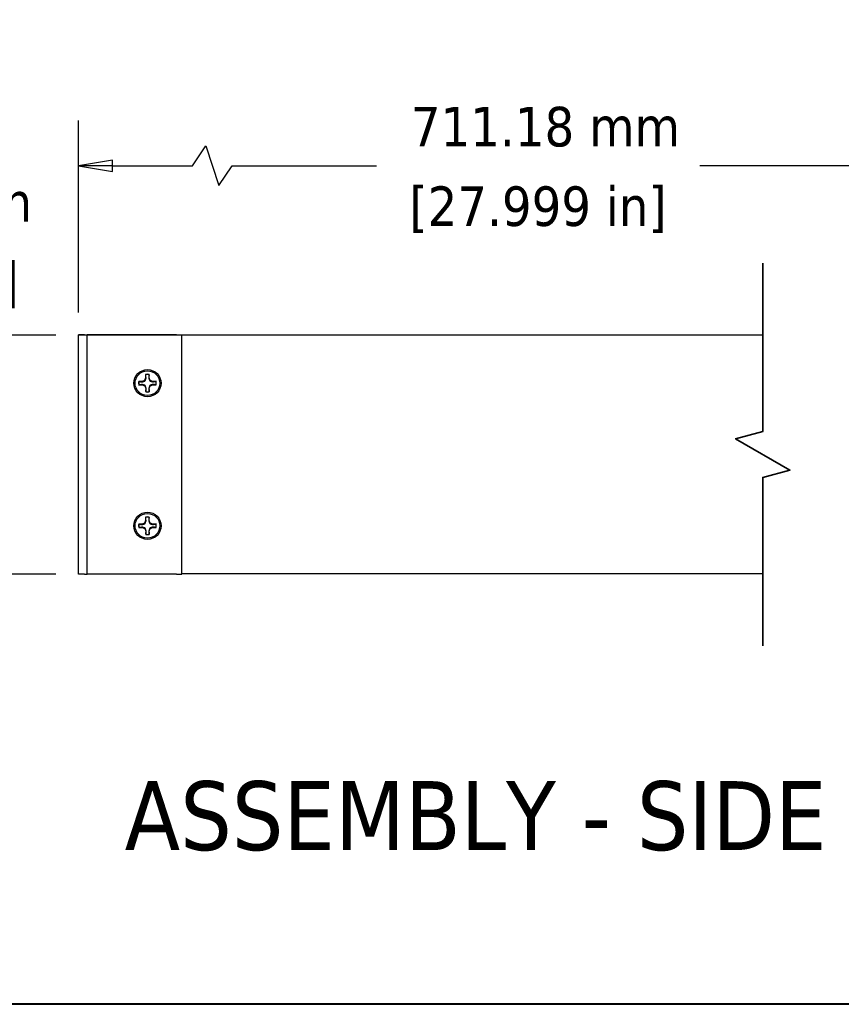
# Model space of a CAD drawing. Header units: millimetres. Extents: x 80 to 2248, y 80 to 1719.
# Tile 39 of 77: x 1020 to 1323, y 80 to 443. Entities that reach past the tile are written whole.
import ezdxf

# ---------------------------------------------------------------- set-up
doc = ezdxf.new("R2010")
doc.units = ezdxf.units.MM
doc.header["$LTSCALE"] = 8.333333
for name, color, linetype, lineweight in [('Border (ANSI)', 7, 'Continuous', 40), ('Break Line (ANSI)', 7, 'Continuous', 35), ('Dimension (ANSI)', 7, 'Continuous', 25), ('Symbol (ANSI)', 7, 'Continuous', 25), ('Visible (ANSI)', 7, 'Continuous', 25)]:
    doc.layers.add(name, color=color, linetype=linetype, lineweight=lineweight)
doc.styles.add('Note Text (ANSI)', font='tahoma.ttf')
doc.styles.add('Note Text (ANSI) - 3DA', font='tahoma.ttf')
doc.dimstyles.new('Default - mm (ANSI)', dxfattribs={"dimscale": 8.333333, "dimtxt": 1.75, "dimasz": 1.5, "dimexe": 2, "dimexo": 1, "dimgap": 0.8, "dimtad": 0, "dimtih": 1, "dimtoh": 1, "dimrnd": 1e-08, "dimzin": 0, "dimdsep": 46, "dimtxsty": 'Note Text (ANSI)', "dimblk": 'Filled-2', "dimcen": 0.09, "dimdle": 10, "dimclrd": 256, "dimclre": 256, "dimclrt": 256, "dimadec": 1, "dimazin": 0, "dimtfac": 1.741714, "dimtofl": 0, "dimtmove": 0, "dimatfit": 3, "dimldrblk": 'Filled-1', "dimfxl": 1, "dimtolj": 1, "dimtzin": 0, "dimlwd": -1, "dimlwe": -1, "dimarcsym": 0})

# ---------------------------------------------------------------- blocks, each defined once
blk = doc.blocks.new('Borders Default Border')
at = {"layer": 'Border (ANSI)', "flags": 128}
blk.add_lwpolyline([(9.652, 9.652), (9.652, 206.248), (269.748, 206.248), (269.748, 9.652), (9.652, 9.652)], dxfattribs=at)
blk = doc.blocks.new('Filled-2')
at = {"color": 0}
for p, q in [((0, 0), (-1, 0.167)), ((-1, 0.167), (-1, -0.167)), ((-1, 0), (0, 0)), ((-1, -0.167), (0, 0))]:
    blk.add_line(p, q, dxfattribs=at)
at = {"color": 0, "flags": 128}
blk.add_lwpolyline([(-1, -0.167), (0, 0), (-1, 0.167), (-1, -0.167)], dxfattribs=at)
at = {"color": 0}
blk.add_solid([(-1, -0.167), (0, 0), (-1, 0.167), (-1, -0.167)], dxfattribs=at)
blk = doc.blocks.new('*D16')
at = {"layer": 'Defpoints', "color": 0, "transparency": 16777216}
for p in [(1462.14, 389.61), (1042.06, 327.22), (1462.14, 327.24)]:
    blk.add_point(p, dxfattribs=at)
at = {"layer": 'Dimension (ANSI)', "transparency": 16777216}
for p, q in [((1042.06, 335.56), (1042.06, 406.28)), ((1462.14, 335.58), (1462.14, 406.28)), ((1084.07, 389.61), (1088.93, 396.91)), ((1088.93, 396.91), (1093.79, 382.32)), ((1054.56, 389.61), (1084.07, 389.61)), ((1093.79, 382.32), (1098.65, 389.61)), ((1098.65, 389.61), (1151.81, 389.61)), ((1449.64, 389.61), (1270.94, 389.61))]:
    blk.add_line(p, q, dxfattribs=at)
at = {"layer": 'Dimension (ANSI)', "transparency": 16777216, "xscale": 12.5, "yscale": 12.5, "zscale": 12.5, "rotation": 180}
blk.add_blockref('Filled-2', (1042.06, 389.61), dxfattribs=at)
at = {"layer": 'Dimension (ANSI)', "transparency": 16777216, "xscale": 12.5, "yscale": 12.5, "zscale": 12.5}
blk.add_blockref('Filled-2', (1462.14, 389.61), dxfattribs=at)
at = {"layer": 'Dimension (ANSI)', "transparency": 16777216, "char_height": 14.5833, "attachment_point": 5, "style": 'Note Text (ANSI)'}
for s, insert in [('\\A1; 711.18 mm', (1211.38, 403.91)), ('\\A1;[27.999 in]', (1211.38, 373.41))]:
    blk.add_mtext(s, dxfattribs=dict(at, insert=insert))
blk = doc.blocks.new('Filled-1')
at = {"color": 0}
for p, q in [((0, 0), (-1, 0.333)), ((-1, 0.333), (-1, -0.333)), ((-1, 0), (0, 0)), ((-1, -0.333), (0, 0))]:
    blk.add_line(p, q, dxfattribs=at)
at = {"color": 0, "flags": 128}
blk.add_lwpolyline([(-1, -0.333), (0, 0), (-1, 0.333), (-1, -0.333)], dxfattribs=at)
at = {"color": 0}
blk.add_solid([(-1, -0.333), (0, 0), (-1, 0.333), (-1, -0.333)], dxfattribs=at)
blk = doc.blocks.new('*D17')
at = {"layer": 'Defpoints', "color": 0, "transparency": 16777216}
for p in [(1042.06, 327.22), (911.51, 239.09), (1042.06, 239.09)]:
    blk.add_point(p, dxfattribs=at)
at = {"layer": 'Dimension (ANSI)', "transparency": 16777216}
for p, q in [((911.51, 327.22), (911.51, 361.83)), ((911.51, 361.83), (924.01, 361.83)), ((1033.73, 327.22), (894.84, 327.22)), ((911.51, 251.59), (911.51, 314.72)), ((1033.73, 239.09), (894.84, 239.09))]:
    blk.add_line(p, q, dxfattribs=at)
at = {"layer": 'Dimension (ANSI)', "transparency": 16777216, "xscale": 12.5, "yscale": 12.5, "zscale": 12.5}
for p, rotation in [((911.51, 327.22), 90), ((911.51, 239.09), 270)]:
    blk.add_blockref('Filled-2', p, dxfattribs=dict(at, rotation=rotation))
at = {"layer": 'Dimension (ANSI)', "transparency": 16777216, "char_height": 14.5833, "attachment_point": 5, "style": 'Note Text (ANSI)'}
for s, insert in [('\\A1; 88.13 mm', (978.1, 376.12)), ('\\A1;[3.470 in]', (978.1, 345.62))]:
    blk.add_mtext(s, dxfattribs=dict(at, insert=insert))

msp = doc.modelspace()

# ---------------------------------------------------------------- linework, layer by layer
at = {"layer": 'Break Line (ANSI)', "flags": 128}
msp.add_lwpolyline([(1294.1581, 212.6467), (1294.1581, 274.721), (1304.1581, 277.4005), (1284.1581, 288.9475), (1294.1581, 291.627), (1294.1581, 353.7014)], dxfattribs=at)
at = {"layer": 'Visible (ANSI)'}
for p, q in [((1042.0621, 327.2246), (1042.0621, 327.243)), ((1042.0621, 327.243), (1294.1581, 327.243)), ((1044.2371, 327.2246), (1042.0621, 327.2246)), ((1042.0621, 239.0946), (1042.0621, 327.2246)), ((1044.2371, 327.2246), (1045.2371, 327.2246)), ((1046.2371, 327.2246), (1045.2371, 327.2246)), ((1045.2371, 239.0946), (1045.2371, 327.2246)), ((1078.1621, 327.2246), (1046.2371, 327.2246)), ((1078.1621, 327.2246), (1080.1621, 327.2246)), ((1080.1621, 239.0946), (1080.1621, 327.2246)), ((1066.7839, 312.648), (1066.7943, 311.3771)), ((1068.0982, 311.3878), (1068.0877, 312.6587)), ((1065.5339, 310.0957), (1064.263, 310.0852)), ((1064.2738, 308.7814), (1065.5447, 308.7919)), ((1066.4295, 310.4753), (1065.5339, 310.0957)), ((1065.565, 309.9459), (1065.5339, 310.0957)), ((1065.5733, 308.9422), (1065.5447, 308.7919)), ((1065.5447, 308.7919), (1066.4464, 308.427)), ((1066.7943, 311.3771), (1066.4295, 310.4753)), ((1066.6039, 310.3038), (1066.4295, 310.4753)), ((1066.618, 308.6015), (1066.4464, 308.427)), ((1066.9447, 311.3484), (1066.7943, 311.3771)), ((1067.9483, 311.3567), (1068.0982, 311.3878)), ((1068.4778, 310.4922), (1068.0982, 311.3878)), ((1068.3062, 310.3178), (1068.4778, 310.4922)), ((1068.3202, 308.6155), (1068.4947, 308.4439)), ((1069.3795, 310.1274), (1068.4778, 310.4922)), ((1068.4947, 308.4439), (1069.3903, 308.8236)), ((1069.3509, 309.977), (1069.3795, 310.1274)), ((1069.3592, 308.9734), (1069.3903, 308.8236)), ((1070.6504, 310.1379), (1069.3795, 310.1274)), ((1069.3903, 308.8236), (1070.6612, 308.834)), ((1066.4464, 308.427), (1066.826, 307.5315)), ((1066.9759, 307.5625), (1066.826, 307.5315)), ((1066.826, 307.5315), (1066.8365, 306.2606)), ((1067.9795, 307.5708), (1068.1298, 307.5422)), ((1068.1298, 307.5422), (1068.4947, 308.4439)), ((1068.1403, 306.2713), (1068.1298, 307.5422)), ((1066.4295, 257.8753), (1065.5339, 257.4957)), ((1066.7943, 258.7771), (1066.4295, 257.8753)), ((1066.6039, 257.7038), (1066.4295, 257.8753)), ((1066.7839, 260.048), (1066.7943, 258.7771)), ((1066.9447, 258.7484), (1066.7943, 258.7771)), ((1067.9483, 258.7567), (1068.0982, 258.7878)), ((1068.0982, 258.7878), (1068.0877, 260.0587)), ((1068.4778, 257.8922), (1068.0982, 258.7878)), ((1068.3062, 257.7178), (1068.4778, 257.8922)), ((1069.3795, 257.5274), (1068.4778, 257.8922)), ((1065.5339, 257.4957), (1064.263, 257.4852)), ((1064.2738, 256.1814), (1065.5447, 256.1919)), ((1065.565, 257.3459), (1065.5339, 257.4957)), ((1065.5733, 256.3422), (1065.5447, 256.1919)), ((1065.5447, 256.1919), (1066.4464, 255.827)), ((1066.618, 256.0015), (1066.4464, 255.827)), ((1066.4464, 255.827), (1066.826, 254.9315)), ((1066.9759, 254.9625), (1066.826, 254.9315)), ((1066.826, 254.9315), (1066.8365, 253.6606)), ((1067.9795, 254.9708), (1068.1298, 254.9422)), ((1068.1298, 254.9422), (1068.4947, 255.8439)), ((1068.1403, 253.6713), (1068.1298, 254.9422)), ((1068.3202, 256.0155), (1068.4947, 255.8439)), ((1068.4947, 255.8439), (1069.3903, 256.2236)), ((1069.3509, 257.377), (1069.3795, 257.5274)), ((1069.3592, 256.3734), (1069.3903, 256.2236)), ((1070.6504, 257.5379), (1069.3795, 257.5274)), ((1069.3903, 256.2236), (1070.6612, 256.234)), ((1044.2371, 239.0946), (1042.0621, 239.0946)), ((1044.2371, 239.0946), (1045.2371, 239.0946)), ((1046.2371, 239.0946), (1045.2371, 239.0946)), ((1078.1621, 239.0946), (1046.2371, 239.0946)), ((1078.1621, 239.0946), (1080.1621, 239.0946)), ((1294.1581, 239.105), (1080.1621, 239.105))]:
    msp.add_line(p, q, dxfattribs=at)
for centre, radius in [((1067.4621, 309.4596), 5), ((1067.4621, 309.4596), 4.572), ((1067.4621, 256.8596), 5), ((1067.4621, 256.8596), 4.572)]:
    msp.add_circle(centre, radius, dxfattribs=at)
for centre, radius, start, end in [((1067.4621, 309.4596), 3.2597, 78.93509, 102.009008), ((1067.4621, 309.4596), 3.1749, 79.132433, 101.811664), ((1067.4621, 309.4596), 3.2597, 168.93509, 192.009008), ((1067.4621, 309.4596), 3.1749, 169.132433, 191.811664), ((1067.4621, 309.4596), 3.1749, 349.132433, 11.811664), ((1067.4621, 309.4596), 3.2597, 348.93509, 12.009008), ((1067.4621, 309.4596), 3.2597, 258.93509, 282.009008), ((1067.4621, 309.4596), 3.1749, 259.132433, 281.811664), ((1067.4621, 256.8596), 3.2597, 78.93509, 102.009008), ((1067.4621, 256.8596), 3.1749, 79.132433, 101.811664), ((1067.4621, 256.8596), 3.2597, 168.93509, 192.009008), ((1067.4621, 256.8596), 3.1749, 169.132433, 191.811664), ((1067.4621, 256.8596), 3.1749, 349.132433, 11.811664), ((1067.4621, 256.8596), 3.2597, 348.93509, 12.009008), ((1067.4621, 256.8596), 3.2597, 258.93509, 282.009008), ((1067.4621, 256.8596), 3.1749, 259.132433, 281.811664)]:
    msp.add_arc(centre, radius, start, end, dxfattribs=at)
for points, weights in [([(1066.8122, 312.5674), (1066.7982, 312.6072), (1066.7839, 312.648)], [1.00553680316, 1.00516746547, 1.00463627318]), ([(1066.9447, 311.3484), (1066.8946, 311.8117), (1066.8122, 312.5674)], [2.05610823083, 1.7051701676, 1.33146102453]), ([(1068.0607, 312.5776), (1067.9908, 311.8207), (1067.9483, 311.3567)], [1.33146102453, 1.7051701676, 2.05610823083]), ([(1068.0607, 312.5776), (1068.074, 312.6177), (1068.0877, 312.6587)], [1.00553680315, 1.00516746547, 1.00463627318]), ([(1064.3441, 310.0582), (1064.3041, 310.0716), (1064.263, 310.0852)], [1.00553680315, 1.00516746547, 1.00463627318]), ([(1064.3544, 308.8097), (1064.3146, 308.7958), (1064.2738, 308.7814)], [1.00553680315, 1.00516746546, 1.00463627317]), ([(1064.3441, 310.0582), (1065.101, 309.9883), (1065.565, 309.9459)], [1.33146102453, 1.7051701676, 2.05610823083]), ([(1065.5733, 308.9422), (1065.11, 308.8921), (1064.3544, 308.8097)], [2.05610823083, 1.7051701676, 1.33146102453]), ([(1065.565, 309.9459), (1066.2212, 310.1603), (1066.6039, 310.3038)], [1.82577693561, 2.29285860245, 2.48062740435]), ([(1066.618, 308.6015), (1066.2329, 308.7386), (1065.5733, 308.9422)], [2.48062740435, 2.29285860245, 1.82577693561]), ([(1066.6039, 310.3038), (1066.741, 310.6889), (1066.9447, 311.3484)], [2.48062740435, 2.29285860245, 1.82577693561]), ([(1066.9759, 307.5625), (1066.7614, 308.2187), (1066.618, 308.6015)], [1.82577693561, 2.29285860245, 2.48062740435]), ([(1067.9483, 311.3567), (1068.1628, 310.7006), (1068.3062, 310.3178)], [1.82577693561, 2.29285860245, 2.48062740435]), ([(1068.3202, 308.6155), (1068.1832, 308.2304), (1067.9795, 307.5708)], [2.48062740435, 2.29285860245, 1.82577693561]), ([(1068.3062, 310.3178), (1068.6913, 310.1807), (1069.3509, 309.977)], [2.48062740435, 2.29285860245, 1.82577693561]), ([(1069.3592, 308.9734), (1068.703, 308.7589), (1068.3202, 308.6155)], [1.82577693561, 2.29285860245, 2.48062740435]), ([(1069.3509, 309.977), (1069.8142, 310.0272), (1070.5698, 310.1095)], [2.05610823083, 1.7051701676, 1.33146102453]), ([(1070.5801, 308.861), (1069.8232, 308.9309), (1069.3592, 308.9734)], [1.33146102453, 1.7051701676, 2.05610823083]), ([(1070.5698, 310.1095), (1070.6096, 310.1235), (1070.6504, 310.1379)], [1.00553680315, 1.00516746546, 1.00463627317]), ([(1070.5801, 308.861), (1070.6201, 308.8477), (1070.6612, 308.834)], [1.00553680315, 1.00516746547, 1.00463627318]), ([(1066.8635, 306.3416), (1066.8502, 306.3016), (1066.8365, 306.2606)], [1.00553680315, 1.00516746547, 1.00463627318]), ([(1066.8635, 306.3416), (1066.9334, 307.0985), (1066.9759, 307.5625)], [1.33146102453, 1.7051701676, 2.05610823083]), ([(1067.9795, 307.5708), (1068.0296, 307.1076), (1068.112, 306.3519)], [2.05610823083, 1.7051701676, 1.33146102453]), ([(1068.112, 306.3519), (1068.126, 306.3121), (1068.1403, 306.2713)], [1.00553680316, 1.00516746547, 1.00463627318]), ([(1066.6039, 257.7038), (1066.741, 258.0889), (1066.9447, 258.7484)], [2.48062740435, 2.29285860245, 1.82577693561]), ([(1066.8122, 259.9674), (1066.7982, 260.0072), (1066.7839, 260.048)], [1.00553680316, 1.00516746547, 1.00463627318]), ([(1066.9447, 258.7484), (1066.8946, 259.2117), (1066.8122, 259.9674)], [2.05610823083, 1.7051701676, 1.33146102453]), ([(1068.0607, 259.9776), (1067.9908, 259.2207), (1067.9483, 258.7567)], [1.33146102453, 1.7051701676, 2.05610823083]), ([(1067.9483, 258.7567), (1068.1628, 258.1006), (1068.3062, 257.7178)], [1.82577693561, 2.29285860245, 2.48062740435]), ([(1068.0607, 259.9776), (1068.074, 260.0177), (1068.0877, 260.0587)], [1.00553680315, 1.00516746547, 1.00463627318]), ([(1064.3441, 257.4582), (1064.3041, 257.4716), (1064.263, 257.4852)], [1.00553680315, 1.00516746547, 1.00463627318]), ([(1064.3544, 256.2097), (1064.3146, 256.1958), (1064.2738, 256.1814)], [1.00553680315, 1.00516746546, 1.00463627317]), ([(1064.3441, 257.4582), (1065.101, 257.3883), (1065.565, 257.3459)], [1.33146102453, 1.7051701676, 2.05610823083]), ([(1065.5733, 256.3422), (1065.11, 256.2921), (1064.3544, 256.2097)], [2.05610823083, 1.7051701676, 1.33146102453]), ([(1065.565, 257.3459), (1066.2212, 257.5603), (1066.6039, 257.7038)], [1.82577693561, 2.29285860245, 2.48062740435]), ([(1066.618, 256.0015), (1066.2329, 256.1386), (1065.5733, 256.3422)], [2.48062740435, 2.29285860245, 1.82577693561]), ([(1066.9759, 254.9625), (1066.7614, 255.6187), (1066.618, 256.0015)], [1.82577693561, 2.29285860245, 2.48062740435]), ([(1066.8635, 253.7416), (1066.9334, 254.4985), (1066.9759, 254.9625)], [1.33146102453, 1.7051701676, 2.05610823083]), ([(1068.3202, 256.0155), (1068.1832, 255.6304), (1067.9795, 254.9708)], [2.48062740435, 2.29285860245, 1.82577693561]), ([(1067.9795, 254.9708), (1068.0296, 254.5076), (1068.112, 253.7519)], [2.05610823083, 1.7051701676, 1.33146102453]), ([(1068.3062, 257.7178), (1068.6913, 257.5807), (1069.3509, 257.377)], [2.48062740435, 2.29285860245, 1.82577693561]), ([(1069.3592, 256.3734), (1068.703, 256.1589), (1068.3202, 256.0155)], [1.82577693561, 2.29285860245, 2.48062740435]), ([(1069.3509, 257.377), (1069.8142, 257.4272), (1070.5698, 257.5095)], [2.05610823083, 1.7051701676, 1.33146102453]), ([(1070.5801, 256.261), (1069.8232, 256.3309), (1069.3592, 256.3734)], [1.33146102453, 1.7051701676, 2.05610823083]), ([(1070.5698, 257.5095), (1070.6096, 257.5235), (1070.6504, 257.5379)], [1.00553680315, 1.00516746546, 1.00463627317]), ([(1070.5801, 256.261), (1070.6201, 256.2477), (1070.6612, 256.234)], [1.00553680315, 1.00516746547, 1.00463627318]), ([(1066.8635, 253.7416), (1066.8502, 253.7016), (1066.8365, 253.6606)], [1.00553680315, 1.00516746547, 1.00463627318]), ([(1068.112, 253.7519), (1068.126, 253.7121), (1068.1403, 253.6713)], [1.00553680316, 1.00516746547, 1.00463627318])]:
    msp.add_rational_spline(points, weights, degree=2, dxfattribs=at)

# ---------------------------------------------------------------- block references
at = {"xscale": 8.333333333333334, "yscale": 8.333333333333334, "zscale": 8.333333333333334}
msp.add_blockref('Borders Default Border', (0, 0), dxfattribs=at)

# ---------------------------------------------------------------- texts
at = {"layer": 'Symbol (ANSI)', "insert": (1059.0384, 136.8166), "char_height": 25.4, "attachment_point": 7, "style": 'Note Text (ANSI) - 3DA'}
msp.add_mtext('ASSEMBLY - SIDE VIEW', dxfattribs=at)

# ---------------------------------------------------------------- dimensions: what is measured, and where the dimension line sits
at = {"layer": 'Dimension (ANSI)'}
dim = msp.add_linear_dim(base=(1462.1381, 389.6139), p1=(1042.0621, 327.2246), p2=(1462.1381, 327.243), text=' 711.18 mm\\X[27.999 in]', dimstyle='Default - mm (ANSI)', override={"dimgap": 0.8, "dimtih": 0, "dimtoh": 0, "dimdec": 2, "dimlfac": 1.69298, "dimpost": '', "dimtol": 0, "dimlim": 0, "dimtp": 0, "dimtm": 0, "dimtdec": 2, "dimatfit": 1}, dxfattribs=at)
dim.commit()
dim.dimension.update_dxf_attribs({"geometry": '*D16', "text_midpoint": (1211.3765, 389.6139), "dimtype": 160})
dim = msp.add_linear_dim(base=(911.5108, 239.0946), p1=(1042.0621, 327.2246), p2=(1042.0621, 239.0946), angle=90, text=' <> mm\\X[3.470 in]', dimstyle='Default - mm (ANSI)', override={"dimgap": 0.8, "dimdec": 2, "dimpost": '', "dimtol": 0, "dimlim": 0, "dimtp": 0, "dimtm": 0, "dimtdec": 2, "dimatfit": 2}, dxfattribs=at)
dim.commit()
dim.dimension.update_dxf_attribs({"geometry": '*D17', "text_midpoint": (978.1002, 361.8265), "dimtype": 160})

doc.saveas('drawing.dxf')
